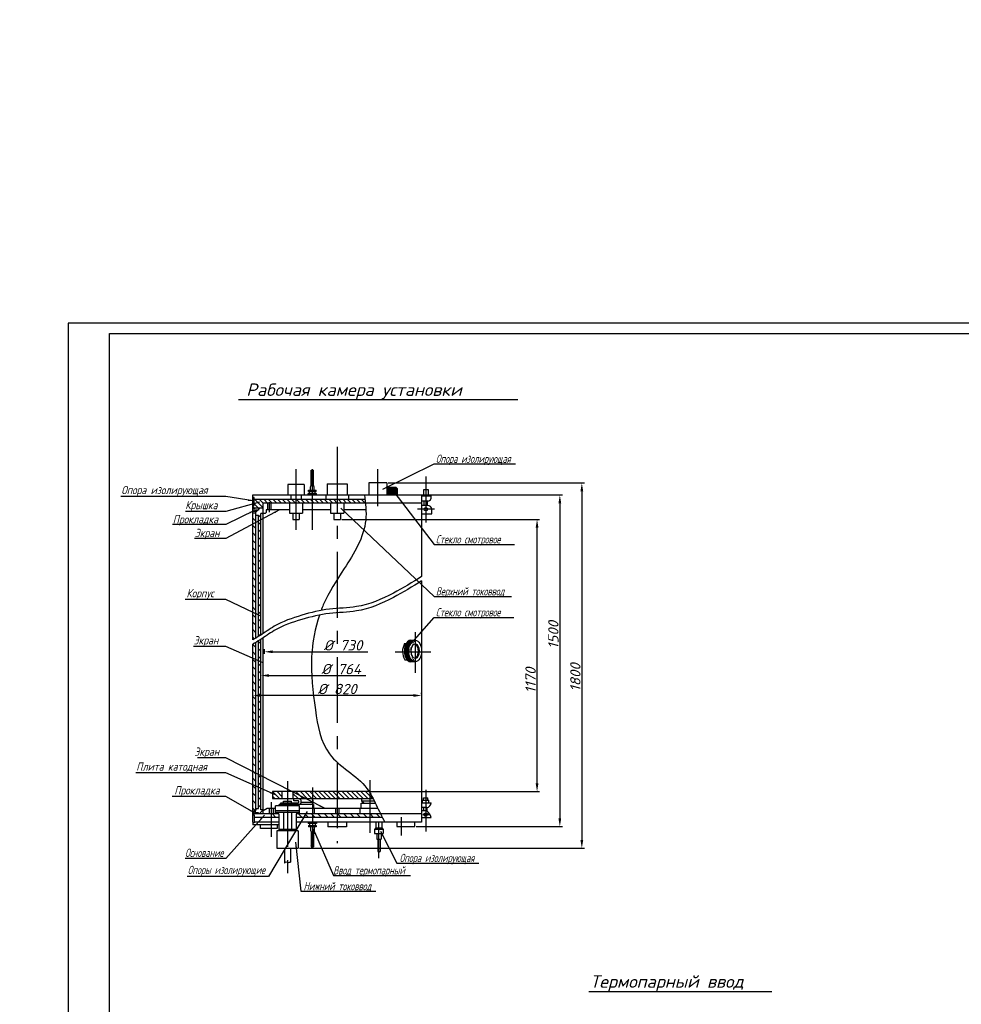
# Model space of a CAD drawing. Header units: millimetres. Extents: x 0 to 298874, y 0 to 515102.
# Tile 2 of 4: x 1130 to 1584, y 530 to 1006. Entities that reach past the tile are written whole.
import ezdxf

# ---------------------------------------------------------------- set-up
doc = ezdxf.new("R2010")
doc.units = ezdxf.units.MM
doc.linetypes.add('CENTER', pattern=[50.8, 31.75, -6.35, 6.35, -6.35])
for name, color, linetype in [('Ось', 2, 'CENTER'), ('Размерный', 1, 'Continuous'), ('Сечение', 4, 'Continuous'), ('Текст', 5, 'Continuous'), ('Штриховка', 4, 'Continuous')]:
    doc.layers.add(name, color=color, linetype=linetype)
doc.styles.add('ROMANS', font='romans.shx', dxfattribs={"oblique": 15, "height": 5})
doc.dimstyles.new('ISO-25', dxfattribs={"dimtxt": 2.5, "dimasz": 2.5, "dimexe": 1.25, "dimexo": 0.625, "dimtad": 1, "dimtxsty": 'Standard', "dimcen": 2.5, "dimadec": 0, "dimazin": 0, "dimtfac": 1, "dimtmove": 0, "dimatfit": 3, "dimfxl": 0, "dimarcsym": 0})
picture_1 = doc.add_image_def('image1.jpg', size_in_pixel=(2083, 3590))
pattern_1 = [(135, (18.7477, -8.5649), (-1.122532, -1.122532), [])]
pattern_2 = [(135, (18.7477, -8.565), (-1.7960512, -1.7960512), [])]

# ---------------------------------------------------------------- blocks, each defined once
blk = doc.blocks.new('*D1')
at = {"layer": 'Defpoints', "color": 0}
for p in [(1242.1, 679.58), (1242.1, 678.73), (1323.7, 679.58)]:
    blk.add_point(p, dxfattribs=at)
at = {"layer": 'Размерный', "color": 0, "lineweight": -2}
for p, q in [((1242.1, 679.36), (1242.1, 680.83)), ((1323.7, 680.21), (1323.7, 680.83)), ((1319.7, 679.58), (1246.1, 679.58))]:
    blk.add_line(p, q, dxfattribs=at)
at = {"layer": 'Размерный', "color": 0}
for points in [[(1246.1, 680.25), (1246.1, 678.92), (1242.1, 679.58)], [(1319.7, 680.25), (1319.7, 678.92), (1323.7, 679.58)]]:
    blk.add_solid(points, dxfattribs=at)
at = {"layer": 'Размерный', "color": 5, "insert": (1282.9, 682.71), "char_height": 5, "attachment_point": 5, "style": 'ROMANS'}
blk.add_mtext('%%c 820', dxfattribs=at)
blk = doc.blocks.new('*D2')
at = {"layer": 'Defpoints', "color": 0}
for p in [(1246.02, 688.94), (1323.7, 689.23), (1323.7, 688.94)]:
    blk.add_point(p, dxfattribs=at)
at = {"layer": 'Размерный', "color": 0, "lineweight": -2}
for p, q in [((1246.02, 689.57), (1246.02, 690.48)), ((1250.02, 689.23), (1296.83, 689.23))]:
    blk.add_line(p, q, dxfattribs=at)
at = {"layer": 'Размерный', "color": 0}
blk.add_solid([(1250.02, 689.89), (1250.02, 688.56), (1246.02, 689.23)], dxfattribs=at)
at = {"layer": 'Размерный', "color": 5, "insert": (1284.86, 692.35), "char_height": 5, "attachment_point": 5, "style": 'ROMANS'}
blk.add_mtext('%%c 764', dxfattribs=at)
blk = doc.blocks.new('*D3')
at = {"layer": 'Defpoints', "color": 0}
for p in [(1323.7, 700.7), (1247.77, 699.15), (1323.7, 698.58)]:
    blk.add_point(p, dxfattribs=at)
at = {"layer": 'Размерный', "color": 0, "lineweight": -2}
for p, q in [((1247.77, 699.78), (1247.77, 701.95)), ((1251.77, 700.7), (1297.78, 700.7))]:
    blk.add_line(p, q, dxfattribs=at)
at = {"layer": 'Размерный', "color": 0}
blk.add_solid([(1251.77, 701.37), (1251.77, 700.03), (1247.77, 700.7)], dxfattribs=at)
at = {"layer": 'Размерный', "color": 5, "insert": (1285.74, 703.82), "char_height": 5, "attachment_point": 5, "style": 'ROMANS'}
blk.add_mtext('%%c 730', dxfattribs=at)
blk = doc.blocks.new('*D4')
at = {"layer": 'Defpoints', "color": 0}
for p in [(1306.88, 782.26), (1264.11, 605.78), (1401.08, 605.78)]:
    blk.add_point(p, dxfattribs=at)
at = {"layer": 'Размерный', "color": 0, "lineweight": -2}
for p, q in [((1307.51, 782.26), (1402.33, 782.26)), ((1401.08, 778.26), (1401.08, 609.78)), ((1264.74, 605.78), (1402.33, 605.78))]:
    blk.add_line(p, q, dxfattribs=at)
at = {"layer": 'Размерный', "color": 0}
for points in [[(1400.42, 778.26), (1401.75, 778.26), (1401.08, 782.26)], [(1400.42, 609.78), (1401.75, 609.78), (1401.08, 605.78)]]:
    blk.add_solid(points, dxfattribs=at)
at = {"layer": 'Размерный', "color": 5, "insert": (1397.96, 688.32), "char_height": 5, "attachment_point": 5, "rotation": 90, "style": 'ROMANS'}
blk.add_mtext('1800', dxfattribs=at)
blk = doc.blocks.new('*D5')
at = {"layer": 'Defpoints', "color": 0}
for p in [(1321.19, 776.47), (1320.46, 616.25), (1390.46, 616.25)]:
    blk.add_point(p, dxfattribs=at)
at = {"layer": 'Размерный', "color": 0, "lineweight": -2}
for p, q in [((1321.81, 776.47), (1391.71, 776.47)), ((1390.46, 772.47), (1390.46, 620.25)), ((1321.09, 616.25), (1391.71, 616.25))]:
    blk.add_line(p, q, dxfattribs=at)
at = {"layer": 'Размерный', "color": 0}
for points in [[(1389.79, 772.47), (1391.12, 772.47), (1390.46, 776.47)], [(1389.79, 620.25), (1391.12, 620.25), (1390.46, 616.25)]]:
    blk.add_solid(points, dxfattribs=at)
at = {"layer": 'Размерный', "color": 5, "insert": (1387.33, 708.83), "char_height": 5, "attachment_point": 5, "rotation": 90, "style": 'ROMANS'}
blk.add_mtext('1500', dxfattribs=at)
blk = doc.blocks.new('*D6')
at = {"layer": 'Defpoints', "color": 0}
for p in [(1284.51, 764.64), (1379.46, 764.64), (1298.37, 633.14)]:
    blk.add_point(p, dxfattribs=at)
at = {"layer": 'Размерный', "color": 0, "lineweight": -2}
for p, q in [((1285.14, 764.64), (1380.71, 764.64)), ((1379.46, 637.14), (1379.46, 760.64)), ((1298.99, 633.14), (1380.71, 633.14))]:
    blk.add_line(p, q, dxfattribs=at)
at = {"layer": 'Размерный', "color": 0}
for points in [[(1378.79, 760.64), (1380.13, 760.64), (1379.46, 764.64)], [(1378.79, 637.14), (1380.13, 637.14), (1379.46, 633.14)]]:
    blk.add_solid(points, dxfattribs=at)
at = {"layer": 'Размерный', "color": 5, "insert": (1376.34, 686.85), "char_height": 5, "attachment_point": 5, "rotation": 90, "style": 'ROMANS'}
blk.add_mtext('1170', dxfattribs=at)

msp = doc.modelspace()

# ---------------------------------------------------------------- hatches: boundary and pattern name
at = {"layer": 'Штриховка'}
h = msp.add_hatch(dxfattribs=at)
h.set_pattern_fill('ANSI37', color=256, scale=0.2, style=0)
h.set_pattern_definition([(45, (-104.4512, -33.189), (-0.4490128, 0.4490128), []), (135, (-104.4512, -33.189), (-0.4490128, -0.4490128), [])])
h.paths.add_polyline_path([(1271.503, 788.405), (1270.924, 788.405), (1270.924, 781.131), (1271.503, 781.131)])
h.paths.add_polyline_path([(1270.924, 788.405), (1270.344, 788.405), (1270.344, 781.131), (1270.924, 781.131)])
h = msp.add_hatch(dxfattribs=at)
h.set_pattern_fill('ANSI31', color=256, scale=0.2, angle=45, style=0)
h.set_pattern_definition([(90, (-104.4512, -33.189), (-0.635, 1e-16), [])])
h.paths.add_polyline_path([(1306.884, 779.496), (1306.884, 776.469), (1312.12, 776.469), (1312.12, 779.496)])
h = msp.add_hatch(dxfattribs=at)
h.set_pattern_fill('ANSI31', color=256, scale=0.5, angle=90, style=0)
h.set_pattern_definition(pattern_1)
h.paths.add_polyline_path([(1282.932, 772.454), (1282.932, 774.191), (1270.924, 774.191), (1270.924, 772.454)])
edge = h.paths.add_edge_path()
edge.add_spline(control_points=[(1296.562, 772.454), (1296.505, 773.032), (1296.443, 773.611), (1296.377, 774.191)], knot_values=[2.255871, 2.255871, 2.255871, 2.255871, 3.9799865, 3.9799865, 3.9799865, 3.9799865], degree=3, periodic=0)
edge.add_line((1296.377, 774.191), (1282.932, 774.191))
edge.add_line((1282.932, 774.191), (1282.932, 772.454))
edge.add_line((1282.932, 772.454), (1296.562, 772.454))
h.paths.add_polyline_path([(1270.924, 772.454), (1270.924, 774.191), (1263.047, 774.191), (1263.047, 772.454)])
h.paths.add_polyline_path([(1263.047, 772.454), (1263.047, 774.191), (1242.787, 774.191), (1242.787, 771.39), (1242.097, 771.39), (1242.097, 769.524), (1243.038, 769.524), (1243.038, 770.098), (1247.088, 770.098), (1247.088, 772.454)])
h = msp.add_hatch(dxfattribs=at)
h.set_pattern_fill('ANSI31', color=256, scale=0.8, style=0)
h.set_pattern_definition([(45, (0, -8.565), (-1.7960512, 1.7960512), [])])
edge = h.paths.add_edge_path()
edge.add_line((1244.927, 769.073), (1243.445, 769.073))
edge.add_line((1243.445, 769.073), (1243.445, 768.546))
edge.add_line((1243.445, 768.546), (1242.097, 768.546))
edge.add_line((1242.097, 768.546), (1242.097, 767.814))
edge.add_line((1242.097, 767.814), (1243.611, 767.814))
edge.add_line((1243.611, 767.814), (1243.611, 766.757))
edge.add_line((1243.611, 766.757), (1244.923, 766.757))
edge.add_line((1244.923, 766.757), (1244.923, 708.105))
edge.add_spline(control_points=[(1244.923, 708.105), (1245.169, 708.253), (1245.537, 708.478), (1245.901, 708.707), (1246.022, 708.784)], knot_values=[83.6773436, 83.6773436, 83.6773436, 83.6773436, 84.5389714, 84.9697876, 84.9697876, 84.9697876, 84.9697876], degree=3, periodic=0)
edge.add_line((1246.022, 708.784), (1246.022, 767.452))
edge.add_line((1246.022, 767.452), (1247.088, 767.452))
edge.add_line((1247.088, 767.452), (1247.088, 770.098))
edge.add_line((1247.088, 770.098), (1244.927, 770.098))
edge.add_line((1244.927, 770.098), (1244.927, 769.073))
edge = h.paths.add_edge_path()
edge.add_line((1246.022, 624.374), (1246.022, 706.709))
edge.add_spline(control_points=[(1246.022, 706.709), (1245.901, 706.631), (1245.537, 706.402), (1245.169, 706.177), (1244.923, 706.029)], knot_values=[83.6773436, 83.6773436, 83.6773436, 83.6773436, 84.1081598, 84.9697876, 84.9697876, 84.9697876, 84.9697876], degree=3, periodic=0)
edge.add_line((1244.923, 706.029), (1244.923, 624.966))
edge.add_line((1244.923, 624.966), (1243.611, 624.966))
edge.add_line((1243.611, 624.966), (1243.611, 623.909))
edge.add_line((1243.611, 623.909), (1242.097, 623.909))
edge.add_line((1242.097, 623.909), (1242.097, 623.457))
edge.add_line((1242.097, 623.457), (1243.445, 623.457))
edge.add_line((1243.445, 623.457), (1243.445, 622.93))
edge.add_line((1243.445, 622.93), (1244.927, 622.93))
edge.add_line((1244.927, 622.93), (1244.927, 622.414))
edge.add_line((1244.927, 622.414), (1247.088, 622.414))
edge.add_line((1247.088, 622.414), (1247.088, 624.374))
edge.add_line((1247.088, 624.374), (1246.022, 624.374))
h = msp.add_hatch(dxfattribs=at)
h.set_pattern_fill('ANSI31', color=256, scale=0.8, angle=90, style=0)
h.set_pattern_definition(pattern_2)
edge = h.paths.add_edge_path()
edge.add_spline(control_points=[(1242.097, 706.479), (1242.602, 706.764), (1243.108, 707.048), (1243.611, 707.337)], knot_values=[86.489577, 86.489577, 86.489577, 86.489577, 88.2301687, 88.2301687, 88.2301687, 88.2301687], degree=3, periodic=0)
edge.add_line((1243.611, 707.337), (1243.611, 767.814))
edge.add_line((1243.611, 767.814), (1242.097, 767.814))
edge.add_line((1242.097, 767.814), (1242.097, 706.479))
h = msp.add_hatch(dxfattribs=at)
h.set_pattern_fill('ANSI31', color=256, scale=0.8, angle=90, style=0)
h.set_pattern_definition(pattern_2)
edge = h.paths.add_edge_path()
edge.add_line((1242.097, 623.909), (1243.611, 623.909))
edge.add_line((1243.611, 623.909), (1243.611, 705.261))
edge.add_spline(control_points=[(1243.611, 705.261), (1243.108, 704.972), (1242.602, 704.688), (1242.097, 704.403)], knot_values=[86.489577, 86.489577, 86.489577, 86.489577, 88.2301687, 88.2301687, 88.2301687, 88.2301687], degree=3, periodic=0)
edge.add_line((1242.097, 704.403), (1242.097, 623.909))
h = msp.add_hatch(dxfattribs=at)
h.set_pattern_fill('ANSI31', color=256, scale=0.2, angle=135, style=0)
h.set_pattern_definition([(180, (0, -8.5649), (-1e-16, -0.635), [])])
edge = h.paths.add_edge_path()
edge.add_ellipse((1320.599, 701.065), major_axis=(0, 5.183), ratio=0.5992236, start_angle=0.00517, end_angle=94.0546, ccw=False)
edge.add_line((1320.257, 706.248), (1318.503, 706.248))
edge.add_ellipse((1318.469, 701.065), major_axis=(0, 5.183), ratio=0.5992236, start_angle=359.36766, end_angle=454.0546)
edge.add_line((1315.371, 700.699), (1317.501, 700.699))
edge = h.paths.add_edge_path()
edge.add_ellipse((1318.469, 701.065), major_axis=(0, 5.183), ratio=0.5992236, start_angle=454.0546, end_angle=540)
edge.add_line((1318.469, 695.882), (1320.252, 695.882))
edge.add_ellipse((1320.599, 701.065), major_axis=(0, 5.183), ratio=0.5992236, start_angle=94.0546, end_angle=179.99887, ccw=False)
edge.add_line((1317.501, 700.699), (1315.371, 700.699))
h = msp.add_hatch(dxfattribs=at)
h.set_pattern_fill('ANSI31', color=256, scale=0.5, angle=90, style=0)
h.set_pattern_definition(pattern_1)
edge = h.paths.add_edge_path()
edge.add_line((1298.625, 629.788), (1298.625, 632.719))
edge.add_spline(control_points=[(1298.625, 632.719), (1298.54, 632.859), (1298.455, 632.998), (1298.368, 633.136)], knot_values=[158.3075273, 158.3075273, 158.3075273, 158.3075273, 158.7992139, 158.7992139, 158.7992139, 158.7992139], degree=3, periodic=0)
edge.add_line((1298.368, 633.136), (1282.932, 633.136))
edge.add_line((1282.932, 633.136), (1282.932, 629.788))
edge.add_line((1282.932, 629.788), (1298.625, 629.788))
edge = h.paths.add_edge_path()
edge.add_line((1298.625, 629.788), (1300.234, 629.788))
edge.add_spline(control_points=[(1300.234, 629.788), (1299.728, 630.787), (1299.201, 631.771), (1298.625, 632.719)], knot_values=[158.7992139, 158.7992139, 158.7992139, 158.7992139, 162.1377315, 162.1377315, 162.1377315, 162.1377315], degree=3, periodic=0)
edge.add_line((1298.625, 632.719), (1298.625, 629.788))
h.paths.add_polyline_path([(1282.932, 629.788), (1282.932, 633.136), (1270.924, 633.136), (1270.924, 629.788)])
h.paths.add_polyline_path([(1270.924, 629.788), (1270.924, 633.136), (1261.559, 633.136), (1261.559, 629.788)])
h.paths.add_polyline_path([(1256.265, 629.788), (1256.265, 633.136), (1251.607, 633.136), (1251.607, 629.788)])
h = msp.add_hatch(dxfattribs=at)
h.set_pattern_fill('ANSI31', color=256, scale=0.7, angle=90, style=0)
h.set_pattern_definition([(135, (18.7477, -8.565), (-1.5715448, -1.5715448), [])])
h.paths.add_polyline_path([(1282.932, 622.414), (1282.932, 620.676), (1298.625, 620.676), (1298.625, 622.414)])
edge = h.paths.add_edge_path()
edge.add_spline(control_points=[(1304.744, 620.676), (1304.451, 621.254), (1304.158, 621.833), (1303.867, 622.414)], knot_values=[170.3238092, 170.3238092, 170.3238092, 170.3238092, 172.2732877, 172.2732877, 172.2732877, 172.2732877], degree=3, periodic=0)
edge.add_line((1303.867, 622.414), (1298.625, 622.414))
edge.add_line((1298.625, 622.414), (1298.625, 620.676))
edge.add_line((1298.625, 620.676), (1304.744, 620.676))
h.paths.add_polyline_path([(1282.932, 620.676), (1282.932, 622.414), (1270.924, 622.414), (1270.924, 620.676)])
h.paths.add_polyline_path([(1270.924, 620.676), (1270.924, 622.414), (1263.032, 622.414), (1263.032, 620.676)])
h.paths.add_polyline_path([(1254.792, 620.676), (1254.792, 622.414), (1251.015, 622.414), (1251.015, 620.676)])
h = msp.add_hatch(dxfattribs=at)
h.set_pattern_fill('ANSI37', color=256, scale=0.2, style=0)
h.set_pattern_definition([(315, (-104.4512, 1428.0561), (-0.4490128, -0.4490128), []), (225, (-104.4512, 1428.0561), (-0.4490128, 0.4490128), [])])
h.paths.add_polyline_path([(1271.503, 613.736), (1270.924, 613.736), (1270.924, 606.462), (1271.503, 606.462)])
h.paths.add_polyline_path([(1270.924, 613.736), (1270.344, 613.736), (1270.344, 606.462), (1270.924, 606.462)])

# ---------------------------------------------------------------- linework, layer by layer
for p, q in [((1235.269, 822.536), (1370.252, 822.536)), ((1270.344, 781.131), (1270.344, 788.405)), ((1270.344, 788.405), (1271.503, 788.405)), ((1271.503, 781.131), (1271.503, 788.405)), ((1266.971, 781.575), (1259.122, 781.575)), ((1259.122, 781.575), (1259.122, 776.469)), ((1266.971, 781.575), (1266.971, 776.469)), ((1270.005, 780.288), (1270.344, 781.131)), ((1270.005, 778.713), (1270.005, 780.288)), ((1270.344, 781.131), (1271.503, 781.131)), ((1271.842, 780.288), (1271.503, 781.131)), ((1271.842, 778.713), (1271.842, 780.288)), ((1278.159, 781.809), (1287.705, 781.809)), ((1278.159, 781.809), (1278.159, 776.469)), ((1287.705, 781.809), (1287.705, 776.469)), ((1306.884, 782.265), (1298.208, 782.265)), ((1298.208, 782.265), (1298.208, 776.469)), ((1306.884, 782.265), (1306.884, 776.469)), ((1306.884, 780.283), (1311.318, 780.283)), ((1311.318, 780.283), (1312.12, 779.496)), ((1260.522, 776.469), (1260.522, 774.191)), ((1265.571, 776.469), (1265.571, 774.191)), ((1268.895, 776.469), (1268.895, 777.137)), ((1268.895, 777.137), (1272.952, 777.137)), ((1269.086, 778.06), (1269.086, 778.713)), ((1269.086, 778.713), (1272.761, 778.713)), ((1269.086, 778.06), (1272.761, 778.06)), ((1269.484, 777.137), (1269.484, 778.06)), ((1272.363, 777.137), (1272.363, 778.06)), ((1272.761, 778.06), (1272.761, 778.713)), ((1272.952, 776.469), (1272.952, 777.137)), ((1277.455, 776.469), (1277.455, 774.191)), ((1288.409, 776.469), (1288.409, 774.191)), ((1312.12, 779.496), (1306.884, 779.496)), ((1312.12, 776.469), (1312.12, 779.496)), ((1323.705, 776.469), (1327.445, 776.469)), ((1323.705, 776.033), (1328.198, 776.033)), ((1326.956, 778.88), (1324.55, 778.88)), ((1324.55, 778.88), (1324.55, 776.469)), ((1326.956, 776.469), (1326.956, 778.88)), ((1327.445, 776.469), (1327.445, 776.033)), ((1328.198, 776.033), (1328.198, 774.581)), ((1242.787, 775.195), (1242.097, 775.195)), ((1242.097, 771.39), (1242.787, 771.39)), ((1242.787, 771.39), (1242.787, 775.195)), ((1296.377, 774.191), (1242.787, 774.191)), ((1323.705, 772.454), (1247.088, 772.454)), ((1247.088, 709.477), (1247.088, 772.454)), ((1249.274, 772.454), (1249.274, 769.231)), ((1250.835, 772.454), (1250.835, 769.231)), ((1259.881, 772.454), (1259.881, 767.586)), ((1266.212, 772.454), (1266.212, 767.586)), ((1279.767, 772.454), (1279.767, 767.586)), ((1286.097, 772.454), (1286.097, 767.586)), ((1326.654, 773.462), (1323.705, 773.462)), ((1326.654, 771.402), (1323.705, 771.402)), ((1324.749, 773.462), (1324.749, 771.402)), ((1326.454, 773.462), (1326.454, 771.402)), ((1243.038, 769.524), (1242.097, 769.524)), ((1243.445, 768.546), (1242.097, 768.546)), ((1242.097, 767.814), (1243.611, 767.814)), ((1247.088, 770.098), (1243.038, 770.098)), ((1243.038, 770.098), (1243.038, 769.524)), ((1244.927, 769.073), (1243.445, 769.073)), ((1243.445, 769.073), (1243.445, 768.546)), ((1243.611, 707.337), (1243.611, 767.814)), ((1243.611, 766.757), (1244.923, 766.757)), ((1244.923, 708.105), (1244.923, 766.757)), ((1244.927, 770.098), (1244.927, 769.073)), ((1248.177, 767.452), (1246.022, 767.452)), ((1246.022, 708.784), (1246.022, 767.452)), ((1248.677, 767.952), (1248.177, 767.452)), ((1248.677, 769.231), (1248.677, 767.952)), ((1259.881, 769.231), (1248.677, 769.231)), ((1259.881, 767.586), (1266.212, 767.586)), ((1261.464, 767.586), (1261.464, 764.643)), ((1264.629, 767.586), (1264.629, 764.643)), ((1279.767, 769.231), (1266.212, 769.231)), ((1279.767, 767.586), (1286.097, 767.586)), ((1281.349, 767.586), (1281.349, 764.643)), ((1284.515, 767.586), (1284.515, 764.643)), ((1296.802, 769.231), (1286.097, 769.231)), ((1323.705, 767.304), (1328.648, 767.304)), ((1328.648, 767.304), (1328.648, 769.561)), ((1261.464, 764.643), (1264.629, 764.643)), ((1281.349, 764.643), (1284.515, 764.643)), ((1243.611, 623.909), (1243.611, 705.261)), ((1244.923, 624.966), (1244.923, 706.029)), ((1246.022, 624.374), (1246.022, 706.709)), ((1247.088, 622.414), (1247.088, 707.401)), ((1315.511, 704.64), (1316.219, 704.64)), ((1318.503, 706.248), (1320.599, 706.248)), ((1315.62, 696.862), (1316.651, 696.862)), ((1320.599, 695.882), (1318.469, 695.882)), ((1298.368, 633.136), (1251.607, 633.136)), ((1251.607, 633.136), (1251.607, 629.788)), ((1256.265, 633.136), (1256.265, 629.788)), ((1261.559, 633.136), (1261.559, 629.788)), ((1251.607, 629.788), (1300.234, 629.788)), ((1256.977, 627.711), (1256.977, 628.569)), ((1256.977, 628.569), (1260.847, 628.569)), ((1260.847, 627.711), (1260.847, 628.569)), ((1261.916, 628.694), (1261.916, 629.788)), ((1263.925, 628.694), (1261.916, 628.694)), ((1265.514, 627.998), (1271.335, 627.998)), ((1294.707, 629.788), (1294.707, 628.718)), ((1294.707, 628.718), (1300.767, 628.718)), ((1294.707, 628.718), (1296.013, 627.576)), ((1324.156, 627.794), (1324.156, 628.984)), ((1324.156, 628.984), (1327.237, 628.984)), ((1324.632, 628.984), (1324.632, 630.075)), ((1324.632, 630.075), (1326.76, 630.075)), ((1326.76, 628.984), (1326.76, 630.075)), ((1327.237, 627.794), (1327.237, 628.984)), ((1242.097, 623.909), (1243.611, 623.909)), ((1243.445, 623.457), (1242.097, 623.457)), ((1243.445, 622.93), (1243.445, 623.457)), ((1243.611, 624.966), (1244.923, 624.966)), ((1247.088, 624.374), (1246.022, 624.374)), ((1249.107, 624.943), (1247.088, 623.877)), ((1253.083, 624.943), (1249.107, 624.943)), ((1249.986, 624.943), (1249.986, 622.414)), ((1252.045, 624.943), (1252.045, 622.414)), ((1264.741, 626.198), (1253.083, 626.198)), ((1253.083, 622.414), (1253.083, 626.198)), ((1264.741, 623.939), (1253.083, 623.939)), ((1271.464, 626.889), (1254.904, 626.889)), ((1254.904, 626.198), (1254.904, 626.889)), ((1255.679, 626.889), (1255.679, 627.711)), ((1255.679, 627.711), (1263.841, 627.711)), ((1262.92, 626.198), (1262.92, 626.889)), ((1264.741, 622.414), (1264.741, 626.198)), ((1264.741, 625.131), (1302.389, 625.131)), ((1271.464, 626.889), (1271.464, 625.131)), ((1271.86, 625.131), (1271.86, 622.414)), ((1282.106, 625.131), (1282.106, 622.414)), ((1283.758, 625.131), (1283.758, 622.414)), ((1293.945, 622.414), (1293.945, 625.131)), ((1294.544, 625.131), (1294.544, 627.576)), ((1294.544, 627.576), (1301.322, 627.576)), ((1323.705, 627.794), (1328.283, 627.794)), ((1326.16, 625.454), (1323.705, 625.454)), ((1326.16, 623.907), (1323.705, 623.907)), ((1324.533, 625.454), (1324.533, 623.907)), ((1326.16, 625.454), (1326.16, 623.907)), ((1254.792, 622.414), (1242.097, 622.414)), ((1242.097, 621.894), (1242.787, 621.894)), ((1242.097, 618.398), (1242.097, 617.03)), ((1242.787, 621.894), (1242.787, 618.09)), ((1254.792, 620.676), (1242.787, 620.676)), ((1244.927, 622.93), (1243.445, 622.93)), ((1244.927, 622.417), (1244.927, 622.93)), ((1264.741, 623.103), (1253.083, 623.103)), ((1254.792, 622.414), (1254.792, 614.198)), ((1257.017, 623.103), (1257.017, 615.044)), ((1260.807, 623.103), (1260.807, 615.044)), ((1323.705, 622.414), (1263.032, 622.414)), ((1263.032, 622.414), (1263.032, 614.198)), ((1304.744, 620.676), (1263.032, 620.676)), ((1268.895, 618.398), (1268.895, 617.73)), ((1272.952, 618.398), (1272.952, 617.73)), ((1278.42, 618.398), (1278.42, 616.093)), ((1287.444, 618.398), (1287.444, 616.093)), ((1301.641, 618.398), (1301.641, 615.648)), ((1304.534, 618.398), (1304.534, 615.648)), ((1311.704, 618.398), (1311.704, 616.248)), ((1320.465, 616.248), (1320.465, 618.398)), ((1323.705, 620.616), (1328.283, 620.616)), ((1242.787, 618.09), (1242.097, 618.09)), ((1254.792, 617.03), (1242.097, 617.03)), ((1245.898, 615.325), (1245.898, 617.03)), ((1254, 615.325), (1245.898, 615.325)), ((1264.112, 614.198), (1253.712, 614.198)), ((1253.712, 614.198), (1253.712, 605.784)), ((1254, 617.03), (1254, 615.325)), ((1254.792, 615.025), (1263.032, 615.025)), ((1264.112, 614.198), (1264.112, 605.784)), ((1272.952, 617.73), (1268.895, 617.73)), ((1269.086, 616.807), (1269.086, 616.154)), ((1269.086, 616.807), (1272.761, 616.807)), ((1272.761, 616.154), (1269.086, 616.154)), ((1269.484, 617.73), (1269.484, 616.807)), ((1270.005, 616.154), (1270.005, 614.579)), ((1270.005, 614.579), (1270.344, 613.736)), ((1270.344, 613.736), (1270.344, 606.462)), ((1270.344, 613.736), (1271.503, 613.736)), ((1271.842, 614.579), (1271.503, 613.736)), ((1271.503, 613.736), (1271.503, 606.462)), ((1271.842, 616.154), (1271.842, 614.579)), ((1272.363, 617.73), (1272.363, 616.807)), ((1272.761, 616.807), (1272.761, 616.154)), ((1272.761, 616.807), (1272.761, 616.807)), ((1287.444, 616.093), (1278.42, 616.093)), ((1301.641, 615.648), (1300.986, 614.803)), ((1305.189, 614.803), (1300.986, 614.803)), ((1300.986, 614.803), (1300.986, 612.92)), ((1301.641, 615.648), (1304.534, 615.648)), ((1304.534, 615.648), (1305.189, 614.803)), ((1305.189, 614.803), (1305.189, 612.92)), ((1311.704, 616.248), (1320.465, 616.248)), ((1300.986, 612.92), (1305.189, 612.92)), ((1302.037, 612.92), (1302.037, 610.111)), ((1302.037, 610.111), (1304.138, 610.111)), ((1302.562, 610.111), (1302.562, 604.165)), ((1303.613, 610.111), (1303.613, 604.165)), ((1304.138, 612.92), (1304.138, 610.111)), ((1253.712, 605.784), (1264.112, 605.784)), ((1257.512, 605.784), (1257.512, 598.63)), ((1260.311, 605.784), (1260.311, 599.087)), ((1270.344, 606.462), (1271.503, 606.462)), ((1404.424, 536.628), (1492.918, 536.628))]:
    msp.add_line(p, q)
msp.add_lwpolyline([(1152.919, 265.528), (1993.919, 265.528), (1993.919, 859.528), (1152.919, 859.528)], close=True)
for points in [[(1172.919, 270.528), (1172.919, 854.528), (1988.919, 854.528), (1988.919, 270.528), (1172.919, 270.528)], [(1242.097, 706.479), (1242.097, 776.469), (1323.705, 776.469), (1323.705, 737.025)], [(1323.705, 734.949), (1323.705, 618.398), (1263.032, 618.398)], [(1242.097, 618.398), (1242.097, 704.403)], [(1254.792, 618.398), (1242.787, 618.398)]]:
    msp.add_lwpolyline(points)
for centre, radius in [((1325.758, 769.561), 0.842), ((1325.696, 622.024), 0.853)]:
    msp.add_circle(centre, radius)
for centre, radius, start, end in [((1326.513, 775.282), 1.825, 274.42946, 337.42465), ((1326.624, 769.37), 2.032, 5.41143, 89.16163), ((1322.089, 700.843), 7.596, 150.00731, 211.60432), ((1316.337, 700.959), 5.779, 322.96915, 38.23089), ((1263.926, 628.199), 0.495, 260.18901, 90.07571), ((1264.057, 628.358), 1.501, 281.83368, 72.38207), ((1269.877, 628.358), 1.501, 281.83368, 72.38207), ((1325.913, 627.811), 2.37, 275.97421, 359.58733), ((1323.333, 619.754), 5.025, 9.87986, 55.76319)]:
    msp.add_arc(centre, radius, start, end)
msp.add_ellipse((1318.469, 701.065), major_axis=(0, 5.183), ratio=0.5992236, start_param=6.2721489, end_param=9.424778)
for centre, major_axis, ratio in [((1320.599, 701.065), (0, 5.183), 0.5992236), ((1320.599, 700.996), (0, 3.577), 0.5336473)]:
    msp.add_ellipse(centre, major_axis=major_axis, ratio=ratio)
at = {"layer": 'Ось'}
for p, q in [((1282.932, 799.71), (1282.932, 608.169)), ((1263.047, 759.676), (1263.047, 788.996)), ((1270.924, 759.676), (1270.924, 788.996)), ((1302.546, 770.97), (1302.546, 788.996)), ((1325.758, 785.364), (1325.758, 763.209)), ((1250.055, 772.91), (1250.055, 768.084)), ((1329.882, 769.561), (1321.634, 769.561)), ((1320.599, 710.192), (1320.599, 690.577)), ((1310.995, 700.699), (1328.213, 700.699)), ((1258.912, 638.202), (1258.912, 591.43)), ((1298.625, 638.669), (1298.625, 613.219)), ((1270.924, 635.191), (1270.924, 605.871)), ((1325.696, 633.93), (1325.696, 613.864)), ((1251.015, 628.111), (1251.015, 611.246)), ((1303.087, 600.967), (1303.087, 618.398)), ((1313.826, 620.816), (1313.826, 611.898)), ((1324.314, 622.024), (1327.152, 622.024))]:
    msp.add_line(p, q, dxfattribs=at)
at = {"layer": 'Сечение'}
for points, knots in [([(1296.106, 776.469), (1296.603, 772.37), (1298.145, 759.642), (1287.251, 742.143), (1278.372, 728.708), (1275.464, 721.585), (1275.115, 720.67)], [0, 0, 0, 0, 12.1737532, 37.8016654, 57.9998045, 60.9394437, 60.9394437, 60.9394437, 60.9394437]), ([(1274.311, 718.435), (1272.138, 712.028), (1269.394, 696.453), (1271.921, 674.193), (1276.278, 648.405), (1295.603, 639.824), (1301.725, 626.615), (1304.502, 621.149), (1305.899, 618.398)], [63.3112894, 63.3112894, 63.3112894, 63.3112894, 83.5416027, 109.4043587, 131.8215709, 156.3879389, 165.5493691, 174.8345892, 174.8345892, 174.8345892, 174.8345892])]:
    msp.add_open_spline(points, degree=3, knots=knots, dxfattribs=at)
for points in [[(1323.705, 737.025), (1310.054, 729.018), (1292.249, 722.494), (1279.191, 721.307), (1265.837, 718.342), (1252.483, 713.003), (1245.658, 708.555), (1242.097, 706.479)], [(1323.705, 734.949), (1310.054, 726.942), (1292.249, 720.418), (1279.191, 719.231), (1265.837, 716.266), (1252.483, 710.927), (1245.658, 706.479), (1242.097, 704.403)], [(1302.562, 604.165), (1302.873, 604.337), (1303.214, 604.153), (1303.613, 604.165)], [(1257.512, 598.63), (1258.313, 599.202), (1259.411, 598.973), (1260.311, 599.087)]]:
    msp.add_spline(points, degree=3, dxfattribs=at)

# ---------------------------------------------------------------- texts
at = {"layer": 'Текст', "style": 'ROMANS', "oblique": 15}
for s, p in [('Рабочая камера установки', (1239.019, 824.302)), ('Термопарный ввод', (1405.128, 538.393))]:
    msp.add_text(s, height=6, dxfattribs=at).set_placement(p)
for s, width, p in [('Опора изолирующая', 0.6, (1330.578, 791.952)), ('Опора изолирующая', 0.8, (1178.682, 776.847)), ('Крышка', 0.8, (1209.521, 769.584)), ('Прокладка', 0.8, (1203.519, 762.749)), ('Экран', 0.8, (1214.138, 756.108)), ('Стекло смотровое', 0.6, (1330.578, 753.033)), ('Корпус', 0.8, (1210.117, 727.006)), ('Верхний токоввод', 0.6, (1330.578, 727.904)), ('Стекло смотровое', 0.6, (1330.578, 717.804)), ('Экран', 0.8, (1213.555, 704.271)), ('Экран', 0.8, (1213.937, 650.447)), ('Плита катодная', 0.8, (1185.861, 643.248)), ('Прокладка', 0.8, (1204.245, 631.764)), ('Основание', 0.6, (1209.427, 601.581)), ('Опора изолирующая', 0.6, (1313.04, 599.116)), ('Опоры изолирующие', 0.6, (1210.735, 593.324)), ('Ввод термопарный', 0.6, (1280.968, 593.099)), ('Нижний токоввод', 0.6, (1266.677, 585.471))]:
    msp.add_text(s, height=4, dxfattribs=dict(at, width=width)).set_placement(p)

# ---------------------------------------------------------------- dimensions: what is measured, and where the dimension line sits
at = {"layer": 'Размерный'}
for base, p1, p2, text, picture, middle in [((1401.084, 605.784), (1306.884, 782.265), (1264.112, 605.784), '1800', '*D4', (1401.084, 688.32)), ((1390.455, 616.248), (1321.188, 776.469), (1320.465, 616.248), '1500', '*D5', (1390.455, 708.831)), ((1379.46, 764.643), (1298.368, 633.136), (1284.515, 764.643), '1170', '*D6', (1379.46, 686.855))]:
    dim = msp.add_linear_dim(base=base, p1=p1, p2=p2, angle=90, text=text, dimstyle='ISO-25', override={"dimtxt": 4, "dimasz": 4, "dimtxsty": 'ROMANS', "dimclrt": 5}, dxfattribs=at)
    dim.commit()
    dim.dimension.update_dxf_attribs({"geometry": picture, "text_midpoint": middle, "dimtype": 160})
for base, p1, p2, text, override, picture, middle in [((1323.705, 700.699), (1247.767, 699.15), (1323.705, 698.583), '%%c 730', {"dimtxt": 4, "dimasz": 4, "dimtxsty": 'ROMANS', "dimse2": 1, "dimsd2": 1, "dimclrt": 5}, '*D3', (1285.736, 703.824)), ((1323.705, 689.226), (1246.022, 688.942), (1323.705, 688.942), '%%c 764', {"dimtxt": 4, "dimasz": 4, "dimtxsty": 'ROMANS', "dimse2": 1, "dimsd2": 1, "dimclrt": 5}, '*D2', (1284.864, 692.351)), ((1242.097, 679.585), (1323.705, 679.585), (1242.097, 678.734), '%%c 820', {"dimtxt": 4, "dimasz": 4, "dimtxsty": 'ROMANS', "dimclrt": 5}, '*D1', (1282.901, 682.71))]:
    dim = msp.add_linear_dim(base=base, p1=p1, p2=p2, text=text, dimstyle='ISO-25', override=override, dxfattribs=at)
    dim.commit()
    dim.dimension.update_dxf_attribs({"geometry": picture, "text_midpoint": middle})

# ---------------------------------------------------------------- pictures from other files: only their frames are drawn
image = msp.add_image(picture_1, insert=(0, 0), size_in_units=(298874.072, 515102.218), dxfattribs=at)
image.dxf.flags = 7

# ---------------------------------------------------------------- leaders
for points in [[(1304.927, 779.274), (1329.829, 791.484), (1369.085, 791.484)], [(1242.384, 773.579), (1229.104, 775.69), (1178.405, 775.69)], [(1310.329, 777.983), (1329.829, 752.565), (1368.588, 752.565)], [(1245.355, 773.024), (1229.104, 768.428), (1209.613, 768.428)], [(1242.971, 768.982), (1229.104, 762.206), (1203.427, 762.206)], [(1255.004, 769.231), (1229.104, 755.347), (1214.045, 755.347)], [(1284.669, 770.014), (1329.829, 727.437), (1367.095, 727.437)], [(1245.777, 718.132), (1229.104, 726.002), (1209.544, 726.002)], [(1316.544, 702.263), (1329.829, 717.336), (1368.256, 717.336)], [(1247.088, 695.397), (1229.104, 703.267), (1213.555, 703.267)], [(1276.801, 625.131), (1229.104, 649.474), (1215.464, 649.474)], [(1253.109, 631.579), (1229.104, 642.244), (1185.67, 642.244)], [(1242.983, 622.89), (1229.104, 630.76), (1203.241, 630.76)], [(1268.418, 623.6), (1249.761, 592.1), (1210.498, 592.1)], [(1247.761, 621.742), (1229.104, 600.796), (1209.546, 600.796)], [(1271.319, 615.179), (1281.113, 592.631), (1318.33, 592.631)], [(1303.82, 614.019), (1311.8, 598.649), (1351.33, 598.649)], [(1262.75, 608.77), (1265.437, 585.003), (1301.633, 585.003)]]:
    msp.add_leader(points, dimstyle='ISO-25', override={"dimgap": 0.625, "dimtad": 0}, dxfattribs=at)

doc.saveas('drawing.dxf')
